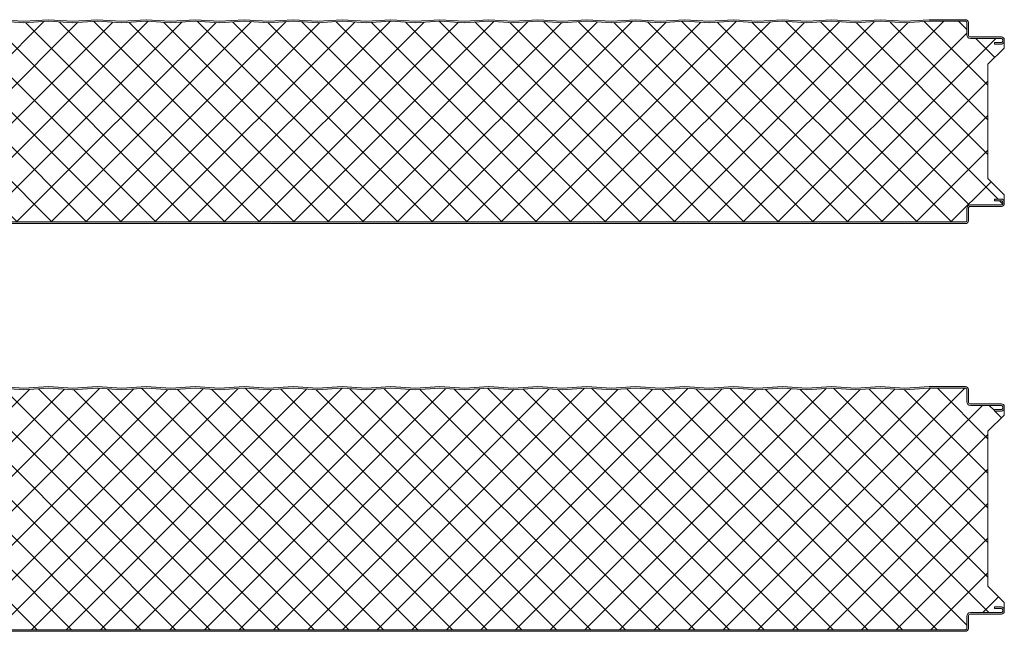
# Model space of a CAD drawing. Header units: millimetres. Extents: x 196 to 3485, y -270 to 1649.
# Tile 4 of 7: x 800 to 1404, y 662 to 1037. Entities that reach past the tile are written whole.
import ezdxf

# ---------------------------------------------------------------- set-up
doc = ezdxf.new("R2010")
doc.units = ezdxf.units.MM
doc.layers.add('A-DETL-GENF', color=92, linetype='Continuous', lineweight=13)

# ---------------------------------------------------------------- blocks, each defined once
blk = doc.blocks.new('CR 1100 - SATINLINE - FLAT - CR 1100 125mm - SATINLINE - FLAT-4267388-15 PANEL SIZE AND PROFILE Copy 1 Copy 2 Copy 1 Copy 1 Copy 2 Copy 1 Copy 1')
at = {"layer": 'A-DETL-GENF'}
h = blk.add_hatch(color=256, dxfattribs=at)
h.paths.add_polyline_path([(13.02, 0), (1096.2, 0), (1096.67, 0.06), (1097.1, 0.24), (1097.48, 0.53), (1097.76, 0.9), (1097.94, 1.33), (1098, 1.8), (1098.04, 9.61), (1098.16, 9.9), (1098.35, 10.15), (1098.6, 10.34), (1098.89, 10.46), (1099.2, 10.5), (1118.2, 10.5), (1118.67, 10.56), (1119.1, 10.74), (1119.48, 11.03), (1119.76, 11.4), (1119.94, 11.83), (1120, 12.3), (1120, 13.2), (1119.94, 13.67), (1119.76, 14.1), (1119.48, 14.47), (1119.1, 14.76), (1118.67, 14.94), (1118.2, 15), (1114, 15), (1114, 14), (1118.41, 13.97), (1118.77, 13.77), (1118.98, 13.41), (1119, 13.2), (1118.98, 12.09), (1118.77, 11.73), (1118.41, 11.53), (1118.2, 11.5), (1099.2, 11.5), (1098.63, 11.43), (1098.1, 11.21), (1097.65, 10.86), (1097.3, 10.4), (1097.08, 9.87), (1097, 9.3), (1096.98, 1.59), (1096.77, 1.23), (1096.41, 1.03), (1096.2, 1), (1.59, 1.03), (1.23, 1.23), (1.03, 1.59), (1, 1.8), (1.03, 6.17), (1.23, 6.53), (1.4, 6.65), (5.46, 9), (18.8, 9), (19.37, 9.07), (19.9, 9.29), (20.36, 9.64), (20.71, 10.1), (20.93, 10.63), (21, 11.2), (21.03, 13.41), (21.23, 13.76), (21.59, 13.97), (21.8, 14), (26, 14), (26, 15), (21.8, 15), (21.33, 14.94), (20.9, 14.76), (20.53, 14.47), (20.24, 14.1), (20.06, 13.67), (20, 13.2), (19.96, 10.89), (19.84, 10.6), (19.65, 10.35), (19.4, 10.16), (19.11, 10.04), (18.8, 10), (5.68, 10), (5.21, 9.94), (4.78, 9.76), (0.9, 7.52), (0.53, 7.23), (0.24, 6.86), (0.06, 6.43), (0, 5.96), (0, 1.8), (0.06, 1.33), (0.24, 0.9), (0.53, 0.53), (0.9, 0.24), (1.33, 0.06), (1.8, 0)])
h.paths.add_polyline_path([(1118.2, 110), (1118.67, 110.06), (1119.1, 110.24), (1119.48, 110.53), (1119.76, 110.9), (1119.94, 111.33), (1120, 111.8), (1120, 112.7), (1119.94, 113.17), (1119.76, 113.6), (1119.48, 113.97), (1119.1, 114.26), (1118.67, 114.44), (1118.2, 114.5), (1098.89, 114.54), (1098.6, 114.66), (1098.35, 114.85), (1098.16, 115.1), (1098.04, 115.39), (1098, 115.7), (1097.95, 123.59), (1097.94, 123.67), (1097.76, 124.1), (1097.48, 124.47), (1097.1, 124.76), (1096.67, 124.94), (1096.2, 125), (1073.86, 125), (1059, 124), (1044, 125), (1029, 124), (1014, 125), (999, 124), (984, 125), (969, 124), (954, 125), (939, 124), (924, 125), (909, 124), (894, 125), (879, 124), (864, 125), (849, 124), (834, 125), (819, 124), (804, 125), (789, 124), (774, 125), (759, 124), (744, 125), (729, 124), (714, 125), (699, 124), (684, 125), (669, 124), (654, 125), (639, 124), (624, 125), (609, 124), (594, 125), (579, 124), (564, 125), (549, 124), (534, 125), (519, 124), (504, 125), (489, 124), (474, 125), (459, 124), (444, 125), (429, 124), (414, 125), (399, 124), (384, 125), (369, 124), (354, 125), (339, 124), (324, 125), (309, 124), (294, 125), (279, 124), (264, 125), (249, 124), (234, 125), (219, 124), (204, 125), (189, 124), (174, 125), (159, 124), (144, 125), (129, 124), (114, 125), (99, 124), (84, 125), (69, 124), (54, 125), (39, 124), (24.14, 125), (1.51, 124.98), (1.1, 124.86), (0.74, 124.65), (0.43, 124.37), (0.19, 124.01), (0.05, 123.59), (0, 123.2), (0, 119.04), (0.06, 118.57), (0.24, 118.14), (0.53, 117.77), (0.9, 117.48), (4.78, 115.24), (5.21, 115.06), (5.68, 115), (19.11, 114.96), (19.4, 114.84), (19.72, 114.56), (19.84, 114.4), (19.96, 114.11), (20, 113.8), (20, 111.8), (20.06, 111.33), (20.24, 110.9), (20.53, 110.53), (20.9, 110.24), (21.33, 110.06), (21.8, 110), (26, 110), (26, 111), (21.59, 111.03), (21.23, 111.24), (21.03, 111.59), (21, 111.8), (21, 113.8), (20.85, 114.56), (20.71, 114.9), (20.36, 115.36), (19.9, 115.71), (19.37, 115.93), (18.8, 116), (5.46, 116), (1.23, 118.47), (1.03, 118.83), (1, 119.04), (1.02, 123.39), (1.2, 123.73), (1.51, 123.95), (1.89, 124), (24.11, 124), (39, 122.99), (54, 124), (69, 122.99), (84, 124), (99, 122.99), (114, 124), (129, 122.99), (144, 124), (159, 122.99), (174, 124), (189, 122.99), (204, 124), (219, 122.99), (234, 124), (249, 122.99), (264, 124), (279, 122.99), (294, 124), (309, 122.99), (324, 124), (339, 122.99), (354, 124), (369, 122.99), (384, 124), (399, 122.99), (414, 124), (429, 122.99), (444, 124), (459, 122.99), (474, 124), (489, 122.99), (504, 124), (519, 122.99), (534, 124), (549, 122.99), (564, 124), (579, 122.99), (594, 124), (609, 122.99), (624, 124), (639, 122.99), (654, 124), (669, 122.99), (684, 124), (699, 122.99), (714, 124), (729, 122.99), (744, 124), (759, 122.99), (774, 124), (789, 122.99), (804, 124), (819, 122.99), (834, 124), (849, 122.99), (864, 124), (879, 122.99), (894, 124), (909, 122.99), (924, 124), (939, 122.99), (954, 124), (969, 122.99), (984, 124), (999.3, 123.01), (1014, 124), (1029, 122.99), (1044, 124), (1059, 122.99), (1073.89, 124), (1096.41, 123.97), (1096.77, 123.77), (1096.98, 123.41), (1097, 123.2), (1097, 115.7), (1097.08, 115.13), (1097.3, 114.6), (1097.65, 114.14), (1098.1, 113.79), (1098.63, 113.57), (1099.2, 113.5), (1118.41, 113.47), (1118.77, 113.27), (1118.98, 112.91), (1119, 112.7), (1118.98, 111.59), (1118.77, 111.23), (1118.41, 111.03), (1118.2, 111), (1114, 111), (1114, 110)])
h = blk.add_hatch(dxfattribs=at)
h.set_pattern_fill('FP_4', color=256, style=0, pattern_type=2)
h.set_pattern_definition([(45, (-283.583, -911.559), (-10.6066, 10.6066), []), (135, (-283.583, -911.559), (-10.6066, -10.6066), [])])
h.paths.add_polyline_path([(1096.2, 1), (1096.41, 1.03), (1096.77, 1.24), (1096.9, 1.4), (1097, 1.8), (1097.04, 9.61), (1097.09, 9.9), (1097.3, 10.4), (1097.65, 10.86), (1098.1, 11.21), (1098.63, 11.43), (1099.21, 11.5), (1118.41, 11.53), (1118.77, 11.74), (1118.9, 11.9), (1119, 12.3), (1118.95, 13.41), (1118.89, 13.6), (1118.6, 13.89), (1118.2, 14), (1114, 14), (1114, 15), (1118.6, 14.95), (1118.77, 14.9), (1119.1, 14.76), (1119.48, 14.47), (1119.76, 14.1), (1119.94, 13.67), (1120, 13.52), (1120, 17.6), (1110, 27.61), (1110, 97.68), (1120, 107.6), (1120, 111.78), (1119.94, 111.33), (1119.76, 110.9), (1119.47, 110.53), (1119.1, 110.24), (1118.6, 110.05), (1118.2, 110), (1114, 110), (1114, 111), (1118.41, 111.03), (1118.77, 111.24), (1118.9, 111.41), (1119, 111.8), (1118.94, 112.91), (1118.89, 113.1), (1118.6, 113.39), (1118.2, 113.5), (1098.89, 113.54), (1098.6, 113.59), (1098.1, 113.79), (1097.64, 114.14), (1097.29, 114.61), (1097.07, 115.13), (1097, 115.72), (1096.94, 123.41), (1096.89, 123.6), (1096.6, 123.89), (1096.2, 124), (1073.84, 124), (1059, 122.99), (1043.83, 123.99), (1029, 122.99), (1013.91, 124), (999, 122.99), (983.91, 124), (969, 122.99), (953.91, 124), (939, 122.99), (923.83, 123.99), (909, 122.99), (893.91, 124), (879, 122.99), (863.91, 124), (849, 122.99), (833.91, 124), (819, 122.99), (803.91, 124), (789, 122.99), (773.83, 123.99), (759, 122.99), (743.83, 123.99), (729, 122.99), (713.91, 124), (699, 122.99), (683.83, 123.99), (669, 122.99), (653.83, 123.99), (639, 122.99), (623.91, 124), (609, 122.99), (593.91, 124), (579, 122.99), (563.91, 124), (549, 122.99), (533.83, 123.99), (519, 122.99), (503.83, 123.99), (489, 122.99), (473.82, 123.99), (459, 122.99), (443.83, 123.99), (429, 122.99), (413.83, 123.99), (399, 122.99), (383.91, 124), (369, 122.99), (353.91, 124), (339, 122.99), (323.83, 123.99), (309, 122.99), (293.83, 123.99), (279, 122.99), (263.83, 123.99), (249, 122.99), (233.91, 124), (219, 122.99), (203.83, 123.99), (189, 122.99), (173.91, 124), (159, 122.99), (143.83, 123.99), (129, 122.99), (113.83, 123.99), (99, 122.99), (83.91, 124), (69, 122.99), (53.91, 124), (39, 122.99), (24.1, 124), (1.51, 123.94), (1.19, 123.72), (1.08, 123.55), (1, 123.2), (1.05, 118.83), (1.11, 118.64), (1.4, 118.35), (5.46, 116), (19.11, 115.96), (19.4, 115.91), (19.9, 115.71), (20.36, 115.36), (20.71, 114.9), (20.93, 114.37), (21, 113.79), (21.05, 111.59), (21.16, 111.33), (21.4, 111.11), (21.8, 111), (26, 111), (26, 110), (21.4, 110.05), (21.23, 110.1), (20.9, 110.24), (20.52, 110.53), (20.24, 110.9), (20.06, 111.33), (20, 111.8), (20, 107.6), (10, 97.68), (10, 27.61), (20, 17.6), (20.03, 13.41), (20.06, 13.67), (20.24, 14.1), (20.61, 14.53), (20.9, 14.76), (21.4, 14.95), (21.8, 15), (26, 15), (26, 14), (21.59, 13.97), (21.23, 13.76), (21.11, 13.6), (21, 13.2), (20.96, 10.89), (20.91, 10.6), (20.61, 9.97), (20.36, 9.64), (19.9, 9.29), (19.37, 9.07), (18.8, 9), (5.46, 9), (1.23, 6.53), (1.11, 6.36), (1, 5.96), (1.06, 1.59), (1.16, 1.33), (1.4, 1.11), (1.8, 1), (1096.2, 1)])
for p, q in [((519, 124), (504, 125)), ((504, 124), (519, 122.99)), ((534, 125), (519, 124)), ((519, 122.99), (534, 124)), ((549, 124), (534, 125)), ((534, 124), (549, 122.99)), ((564, 125), (549, 124)), ((549, 122.99), (564, 124)), ((579, 124), (564, 125)), ((564, 124), (579, 122.99)), ((594, 125), (579, 124)), ((579, 122.99), (594, 124)), ((609, 124), (594, 125)), ((594, 124), (609, 122.99)), ((624, 125), (609, 124)), ((609, 122.99), (624, 124)), ((639, 124), (624, 125)), ((624, 124), (639, 122.99)), ((654, 125), (639, 124)), ((639, 122.99), (654, 124)), ((669, 124), (654, 125)), ((654, 124), (669, 122.99)), ((684, 125), (669, 124)), ((669, 122.99), (684, 124)), ((699, 124), (684, 125)), ((684, 124), (699, 122.99)), ((714, 125), (699, 124)), ((699, 122.99), (714, 124)), ((729, 124), (714, 125)), ((714, 124), (729, 122.99)), ((744, 125), (729, 124)), ((729, 122.99), (744, 124)), ((759, 124), (744, 125)), ((744, 124), (759, 122.99)), ((774, 125), (759, 124)), ((759, 122.99), (774, 124)), ((789, 124), (774, 125)), ((774, 124), (789, 122.99)), ((804, 125), (789, 124)), ((789, 122.99), (804, 124)), ((819, 124), (804, 125)), ((804, 124), (819, 122.99)), ((834, 125), (819, 124)), ((819, 122.99), (834, 124)), ((849, 124), (834, 125)), ((834, 124), (849, 122.99)), ((864, 125), (849, 124)), ((849, 122.99), (864, 124)), ((879, 124), (864, 125)), ((864, 124), (879, 122.99)), ((894, 125), (879, 124)), ((879, 122.99), (894, 124)), ((909, 124), (894, 125)), ((894, 124), (909, 122.99)), ((924, 125), (909, 124)), ((909, 122.99), (924, 124)), ((939, 124), (924, 125)), ((924, 124), (939, 122.99)), ((954, 125), (939, 124)), ((939, 122.99), (954, 124)), ((969, 124), (954, 125)), ((954, 124), (969, 122.99)), ((984, 125), (969, 124)), ((969, 122.99), (984, 124)), ((999, 124), (984, 125)), ((984, 124), (999, 122.99)), ((1014, 125), (999, 124)), ((999, 122.99), (1014, 124)), ((1029, 124), (1014, 125)), ((1014, 124), (1029, 122.99)), ((1044, 125), (1029, 124)), ((1029, 122.99), (1044, 124)), ((1059, 124), (1044, 125)), ((1044, 124), (1059, 122.99)), ((1073.86, 125), (1059, 124)), ((1059, 122.99), (1073.89, 124)), ((1096.2, 125), (1073.86, 125)), ((1073.89, 124), (1096.2, 124)), ((1097, 123.2), (1097, 115.7)), ((1098, 115.7), (1098, 123.2)), ((1118.2, 114.5), (1099.2, 114.5)), ((1099.2, 113.5), (1118.2, 113.5)), ((1118.2, 111), (1114, 111)), ((1114, 111), (1114, 110)), ((1114, 110), (1118.2, 110)), ((1119, 112.7), (1119, 111.8)), ((1120, 111.8), (1120, 112.7)), ((1120, 107.6), (1120, 111.8)), ((1110, 97.68), (1120, 107.6)), ((1110, 27.61), (1110, 97.68)), ((1120, 17.6), (1110, 27.61)), ((1118.2, 15), (1114, 15)), ((1114, 15), (1114, 14)), ((1114, 14), (1118.2, 14)), ((1119, 13.2), (1119, 12.3)), ((1120, 13.2), (1120, 17.6)), ((1120, 12.3), (1120, 13.2)), ((1097, 9.3), (1097, 1.8)), ((1098, 1.8), (1098, 9.3)), ((1118.2, 11.5), (1099.2, 11.5)), ((1099.2, 10.5), (1118.2, 10.5)), ((1096.2, 1), (1.8, 1)), ((1.8, 0), (1096.2, 0))]:
    blk.add_line(p, q, dxfattribs=at)
for centre, radius, start, end in [((1096.2, 123.2), 1.8, 360, 90), ((1096.2, 123.2), 0.8, 360, 90), ((1099.2, 115.7), 2.2, 180, 270), ((1099.2, 115.7), 1.2, 180, 270), ((1118.2, 112.7), 1.8, 360, 90), ((1118.2, 112.7), 0.8, 360, 90), ((1118.2, 111.8), 0.8, 270, 0), ((1118.2, 111.8), 1.8, 270, 0), ((1118.2, 13.2), 1.8, 0, 90), ((1118.2, 13.2), 0.8, 360, 90), ((1118.2, 12.3), 1.8, 270, 0), ((1118.2, 12.3), 0.8, 270, 0), ((1099.2, 9.3), 2.2, 90, 180), ((1099.2, 9.3), 1.2, 90, 180), ((1096.2, 1.8), 1.8, 270, 0), ((1096.2, 1.8), 0.8, 270, 0)]:
    blk.add_arc(centre, radius, start, end, dxfattribs=at)
blk = doc.blocks.new('CR 1100 - SATINLINE - FLAT - CR 1100 150mm - SATINLINE - FLAT-4267390-15 PANEL SIZE AND PROFILE Copy 1 Copy 2 Copy 1 Copy 1 Copy 2 Copy 1 Copy 1')
at = {"layer": 'A-DETL-GENF'}
h = blk.add_hatch(color=256, dxfattribs=at)
h.paths.add_polyline_path([(1.8, 0), (1096.2, 0), (1096.67, 0.06), (1097.1, 0.24), (1097.48, 0.53), (1097.76, 0.9), (1097.94, 1.33), (1098, 1.8), (1098.04, 9.61), (1098.16, 9.9), (1098.35, 10.15), (1098.6, 10.34), (1098.89, 10.46), (1099.2, 10.5), (1118.2, 10.5), (1118.67, 10.56), (1119.1, 10.74), (1119.48, 11.03), (1119.76, 11.4), (1119.94, 11.83), (1120, 12.49), (1120, 13.2), (1119.94, 13.67), (1119.76, 14.1), (1119.48, 14.47), (1119.1, 14.76), (1118.67, 14.94), (1118.2, 15), (1114, 15), (1114, 14), (1118.41, 13.97), (1118.77, 13.77), (1118.98, 13.41), (1119, 13.2), (1118.98, 12.09), (1118.77, 11.73), (1118.41, 11.53), (1118.2, 11.5), (1099.2, 11.5), (1098.63, 11.43), (1098.1, 11.21), (1097.65, 10.86), (1097.3, 10.4), (1097.08, 9.87), (1097, 9.3), (1096.98, 1.59), (1096.77, 1.23), (1096.41, 1.03), (1096.2, 1), (1.59, 1.03), (1.23, 1.23), (1.03, 1.59), (1, 1.8), (1.03, 6.17), (1.23, 6.53), (1.4, 6.65), (5.46, 9), (18.8, 9), (19.37, 9.07), (19.9, 9.29), (20.36, 9.64), (20.71, 10.1), (20.93, 10.63), (21, 11.2), (21.03, 13.41), (21.23, 13.76), (21.59, 13.97), (21.8, 14), (26, 14), (26, 15), (21.8, 15), (21.33, 14.94), (20.9, 14.76), (20.53, 14.47), (20.24, 14.1), (20.06, 13.67), (20, 13.2), (19.96, 10.89), (19.84, 10.6), (19.65, 10.35), (19.4, 10.16), (19.11, 10.04), (18.8, 10), (5.68, 10), (5.21, 9.94), (4.78, 9.76), (0.9, 7.52), (0.53, 7.23), (0.24, 6.86), (0.06, 6.43), (0, 5.96), (0, 1.8), (0.06, 1.33), (0.24, 0.9), (0.53, 0.53), (0.9, 0.24), (1.33, 0.06)])
h.paths.add_polyline_path([(1118.2, 135), (1118.67, 135.06), (1119.1, 135.24), (1119.48, 135.53), (1119.76, 135.9), (1119.94, 136.33), (1120, 136.8), (1120, 137.7), (1119.94, 138.17), (1119.76, 138.6), (1119.48, 138.97), (1119.1, 139.26), (1118.67, 139.44), (1118.2, 139.5), (1098.89, 139.54), (1098.6, 139.66), (1098.35, 139.85), (1098.16, 140.1), (1098.04, 140.39), (1098, 140.7), (1098, 148.2), (1097.94, 148.67), (1097.76, 149.1), (1097.48, 149.47), (1097.1, 149.76), (1096.67, 149.94), (1096.2, 150), (1073.86, 150), (1059, 149), (1044, 150), (1029, 149), (1014, 150), (999, 149), (984, 150), (969, 149), (954, 150), (939, 149), (924, 150), (909, 149), (894, 150), (879, 149), (864, 150), (849, 149), (834, 150), (819, 149), (804, 150), (789, 149), (774, 150), (759, 149), (744, 150), (729, 149), (714, 150), (699, 149), (684, 150), (669, 149), (654, 150), (639, 149), (624, 150), (609, 149), (594, 150), (579, 149), (564, 150), (549, 149), (534, 150), (519, 149), (504, 150), (489, 149), (474, 150), (459, 149), (444, 150), (429, 149), (414, 150), (399, 149), (384, 150), (369, 149), (354, 150), (339, 149), (324, 150), (309, 149), (294, 150), (279, 149), (264, 150), (249, 149), (234, 150), (219, 149), (204, 150), (189, 149), (174, 150), (159, 149), (144, 150), (129, 149), (114, 150), (99, 149), (84, 150), (69, 149), (54, 150), (39, 149), (24.14, 150), (1.51, 149.98), (1.1, 149.86), (0.74, 149.65), (0.43, 149.37), (0.19, 149.01), (0.05, 148.62), (0, 148.2), (0, 144.04), (0.06, 143.57), (0.24, 143.14), (0.53, 142.77), (0.9, 142.48), (4.78, 140.24), (5.21, 140.06), (5.68, 140), (19.11, 139.96), (19.4, 139.84), (19.65, 139.65), (19.84, 139.4), (19.96, 139.11), (20, 138.8), (20, 136.8), (20.06, 136.33), (20.24, 135.9), (20.53, 135.53), (20.9, 135.24), (21.33, 135.06), (21.8, 135), (26, 135), (26, 136), (21.59, 136.03), (21.23, 136.24), (21.03, 136.59), (21, 136.8), (20.99, 138.87), (20.93, 139.37), (20.71, 139.9), (20.36, 140.36), (19.9, 140.71), (19.37, 140.93), (18.8, 141), (5.46, 141), (1.23, 143.47), (1.03, 143.83), (1, 144.04), (1.02, 148.39), (1.2, 148.73), (1.51, 148.95), (1.89, 149), (24.11, 149), (39, 147.99), (54, 149), (69, 147.99), (84, 149), (99, 147.99), (114, 149), (129, 147.99), (144, 149), (159, 147.99), (174, 149), (189, 147.99), (204, 149), (219, 147.99), (234, 149), (249, 147.99), (264, 149), (279, 147.99), (294, 149), (309, 147.99), (324, 149), (339, 147.99), (354, 149), (369, 147.99), (384, 149), (399, 147.99), (414, 149), (429, 147.99), (444, 149), (459, 147.99), (474, 149), (489, 147.99), (504, 149), (519, 147.99), (534, 149), (549, 147.99), (564, 149), (579, 147.99), (594, 149), (609, 147.99), (624, 149), (639, 147.99), (654, 149), (669, 147.99), (684, 149), (699, 147.99), (714, 149), (729, 147.99), (744, 149), (759, 147.99), (774, 149), (789, 147.99), (804, 149), (819, 147.99), (834, 149), (849, 147.99), (864, 149), (879, 147.99), (894, 149), (909, 147.99), (924, 149), (939, 147.99), (954, 149), (969, 147.99), (984, 149), (999.3, 148.01), (1014, 149), (1029, 147.99), (1044, 149), (1059, 147.99), (1073.89, 149), (1096.41, 148.97), (1096.77, 148.77), (1096.98, 148.41), (1097, 148.2), (1097, 140.7), (1097.08, 140.13), (1097.3, 139.6), (1097.65, 139.14), (1098.1, 138.79), (1098.63, 138.57), (1099.2, 138.5), (1118.41, 138.47), (1118.77, 138.27), (1118.98, 137.91), (1119, 137.7), (1118.98, 136.59), (1118.77, 136.23), (1118.41, 136.03), (1118.2, 136), (1114, 136), (1114, 135)])
h = blk.add_hatch(dxfattribs=at)
h.set_pattern_fill('FP_5', color=256, style=0, pattern_type=2)
h.set_pattern_definition([(45, (-283.583, -661.559), (-10.6066, 10.6066), []), (135, (-283.583, -661.559), (-10.6066, -10.6066), [])])
h.paths.add_polyline_path([(513.75, 1), (1096.41, 1.03), (1096.77, 1.24), (1096.9, 1.4), (1097, 1.8), (1097.04, 9.61), (1097.09, 9.9), (1097.3, 10.4), (1097.65, 10.86), (1098.1, 11.21), (1098.63, 11.43), (1099.21, 11.5), (1118.41, 11.53), (1118.77, 11.74), (1118.9, 11.9), (1119, 12.49), (1118.95, 13.41), (1118.89, 13.6), (1118.6, 13.89), (1118.2, 14), (1114, 14), (1114, 15), (1118.6, 14.95), (1118.77, 14.9), (1119.1, 14.76), (1119.48, 14.47), (1119.76, 14.1), (1119.94, 13.67), (1120, 13.52), (1120, 17.6), (1110, 27.61), (1110, 122.68), (1120, 132.6), (1120, 136.78), (1119.94, 136.33), (1119.76, 135.9), (1119.47, 135.53), (1119.1, 135.24), (1118.6, 135.05), (1118.2, 135), (1114, 135), (1114, 136), (1118.41, 136.03), (1118.77, 136.24), (1118.9, 136.41), (1119, 136.8), (1118.94, 137.91), (1118.89, 138.1), (1118.6, 138.39), (1118.2, 138.5), (1098.89, 138.54), (1098.6, 138.59), (1098, 138.87), (1097.64, 139.14), (1097.29, 139.61), (1097.07, 140.13), (1097, 140.72), (1096.94, 148.41), (1096.84, 148.67), (1096.6, 148.89), (1096.2, 149), (1073.84, 149), (1059, 147.99), (1043.83, 148.99), (1029, 147.99), (1013.91, 149), (999, 147.99), (983.91, 149), (969, 147.99), (953.91, 149), (939, 147.99), (923.83, 148.99), (909, 147.99), (893.91, 149), (879, 147.99), (863.91, 149), (849, 147.99), (833.91, 149), (819, 147.99), (803.91, 149), (789, 147.99), (773.83, 148.99), (759, 147.99), (743.83, 148.99), (729, 147.99), (713.91, 149), (699, 147.99), (683.83, 148.99), (669, 147.99), (653.91, 149), (639, 147.99), (623.91, 149), (609, 147.99), (593.91, 149), (579, 147.99), (563.91, 149), (549, 147.99), (533.83, 148.99), (519, 147.99), (503.91, 149), (489, 147.99), (473.82, 148.99), (459, 147.99), (443.83, 148.99), (429, 147.99), (413.83, 148.99), (399, 147.99), (383.91, 149), (369, 147.99), (353.91, 149), (339, 147.99), (323.83, 148.99), (309, 147.99), (293.83, 148.99), (279, 147.99), (263.83, 148.99), (249, 147.99), (233.91, 149), (219, 147.99), (203.83, 148.99), (189, 147.99), (173.91, 149), (159, 147.99), (143.83, 148.99), (129, 147.99), (113.83, 148.99), (99, 147.99), (83.91, 149), (69, 147.99), (53.91, 149), (39, 147.99), (24.1, 149), (1.51, 148.94), (1.19, 148.72), (1.08, 148.55), (1, 148.2), (1.05, 143.83), (1.11, 143.64), (1.4, 143.35), (5.46, 141), (19.11, 140.96), (19.4, 140.91), (19.9, 140.71), (20.36, 140.36), (20.71, 139.9), (20.93, 139.37), (21, 138.79), (21.05, 136.59), (21.16, 136.33), (21.4, 136.11), (21.8, 136), (26, 136), (26, 135), (21.4, 135.05), (21.23, 135.1), (20.9, 135.24), (20.52, 135.53), (20.24, 135.9), (20.06, 136.33), (20, 136.8), (20, 132.6), (10, 122.68), (10, 27.61), (20, 17.6), (20.03, 13.41), (20.06, 13.67), (20.24, 14.1), (20.61, 14.53), (20.9, 14.76), (21.4, 14.95), (21.8, 15), (26, 15), (26, 14), (21.59, 13.97), (21.23, 13.76), (21.11, 13.6), (21, 13.2), (20.96, 10.89), (20.91, 10.6), (20.71, 10.1), (20.36, 9.64), (19.9, 9.29), (19.37, 9.07), (18.8, 9), (5.46, 9), (1.23, 6.53), (1.11, 6.36), (1, 5.96), (1.06, 1.59), (1.16, 1.33), (1.4, 1.11), (1.8, 1), (392.36, 1)])
for p, q in [((519, 149), (504, 150)), ((504, 149), (519, 147.99)), ((534, 150), (519, 149)), ((519, 147.99), (534, 149)), ((549, 149), (534, 150)), ((534, 149), (549, 147.99)), ((564, 150), (549, 149)), ((549, 147.99), (564, 149)), ((579, 149), (564, 150)), ((564, 149), (579, 147.99)), ((594, 150), (579, 149)), ((579, 147.99), (594, 149)), ((609, 149), (594, 150)), ((594, 149), (609, 147.99)), ((624, 150), (609, 149)), ((609, 147.99), (624, 149)), ((639, 149), (624, 150)), ((624, 149), (639, 147.99)), ((654, 150), (639, 149)), ((639, 147.99), (654, 149)), ((669, 149), (654, 150)), ((654, 149), (669, 147.99)), ((684, 150), (669, 149)), ((669, 147.99), (684, 149)), ((699, 149), (684, 150)), ((684, 149), (699, 147.99)), ((714, 150), (699, 149)), ((699, 147.99), (714, 149)), ((729, 149), (714, 150)), ((714, 149), (729, 147.99)), ((744, 150), (729, 149)), ((729, 147.99), (744, 149)), ((759, 149), (744, 150)), ((744, 149), (759, 147.99)), ((774, 150), (759, 149)), ((759, 147.99), (774, 149)), ((789, 149), (774, 150)), ((774, 149), (789, 147.99)), ((804, 150), (789, 149)), ((789, 147.99), (804, 149)), ((819, 149), (804, 150)), ((804, 149), (819, 147.99)), ((834, 150), (819, 149)), ((819, 147.99), (834, 149)), ((849, 149), (834, 150)), ((834, 149), (849, 147.99)), ((864, 150), (849, 149)), ((849, 147.99), (864, 149)), ((879, 149), (864, 150)), ((864, 149), (879, 147.99)), ((894, 150), (879, 149)), ((879, 147.99), (894, 149)), ((909, 149), (894, 150)), ((894, 149), (909, 147.99)), ((924, 150), (909, 149)), ((909, 147.99), (924, 149)), ((939, 149), (924, 150)), ((924, 149), (939, 147.99)), ((954, 150), (939, 149)), ((939, 147.99), (954, 149)), ((969, 149), (954, 150)), ((954, 149), (969, 147.99)), ((984, 150), (969, 149)), ((969, 147.99), (984, 149)), ((999, 149), (984, 150)), ((984, 149), (999, 147.99)), ((1014, 150), (999, 149)), ((999, 147.99), (1014, 149)), ((1029, 149), (1014, 150)), ((1014, 149), (1029, 147.99)), ((1044, 150), (1029, 149)), ((1029, 147.99), (1044, 149)), ((1059, 149), (1044, 150)), ((1044, 149), (1059, 147.99)), ((1073.86, 150), (1059, 149)), ((1059, 147.99), (1073.89, 149)), ((1096.2, 150), (1073.86, 150)), ((1073.89, 149), (1096.2, 149)), ((1097, 148.2), (1097, 140.7)), ((1098, 140.7), (1098, 148.2)), ((1118.2, 139.5), (1099.2, 139.5)), ((1099.2, 138.5), (1118.2, 138.5)), ((1118.2, 136), (1114, 136)), ((1114, 136), (1114, 135)), ((1114, 135), (1118.2, 135)), ((1119, 137.7), (1119, 136.8)), ((1120, 136.8), (1120, 137.7)), ((1120, 132.6), (1120, 136.8)), ((1110, 122.68), (1120, 132.6)), ((1110, 27.61), (1110, 122.68)), ((1120, 17.6), (1110, 27.61)), ((1118.2, 15), (1114, 15)), ((1114, 15), (1114, 14)), ((1114, 14), (1118.2, 14)), ((1119, 13.2), (1119, 12.3)), ((1120, 13.2), (1120, 17.6)), ((1120, 12.3), (1120, 13.2)), ((1097, 9.3), (1097, 1.8)), ((1098, 1.8), (1098, 9.3)), ((1118.2, 11.5), (1099.2, 11.5)), ((1099.2, 10.5), (1118.2, 10.5)), ((1096.2, 1), (1.8, 1)), ((1.8, 0), (1096.2, 0))]:
    blk.add_line(p, q, dxfattribs=at)
for centre, radius, start, end in [((1096.2, 148.2), 1.8, 360, 90), ((1096.2, 148.2), 0.8, 360, 90), ((1099.2, 140.7), 2.2, 180, 270), ((1099.2, 140.7), 1.2, 180, 270), ((1118.2, 137.7), 1.8, 360, 90), ((1118.2, 137.7), 0.8, 360, 90), ((1118.2, 136.8), 0.8, 270, 0), ((1118.2, 136.8), 1.8, 270, 0), ((1118.2, 13.2), 1.8, 0, 90), ((1118.2, 13.2), 0.8, 360, 90), ((1118.2, 12.3), 1.8, 270, 0), ((1118.2, 12.3), 0.8, 270, 0), ((1099.2, 9.3), 2.2, 90, 180), ((1099.2, 9.3), 1.2, 90, 180), ((1096.2, 1.8), 1.8, 270, 0), ((1096.2, 1.8), 0.8, 270, 0)]:
    blk.add_arc(centre, radius, start, end, dxfattribs=at)

msp = doc.modelspace()

# ---------------------------------------------------------------- block references
at = {"layer": 'A-DETL-GENF'}
for name, p in [('CR 1100 - SATINLINE - FLAT - CR 1100 125mm - SATINLINE - FLAT-4267388-15 PANEL SIZE AND PROFILE Copy 1 Copy 2 Copy 1 Copy 1 Copy 2 Copy 1 Copy 1', (283.58, 911.56)), ('CR 1100 - SATINLINE - FLAT - CR 1100 150mm - SATINLINE - FLAT-4267390-15 PANEL SIZE AND PROFILE Copy 1 Copy 2 Copy 1 Copy 1 Copy 2 Copy 1 Copy 1', (283.58, 661.56))]:
    msp.add_blockref(name, p, dxfattribs=at)

doc.saveas('drawing.dxf')
